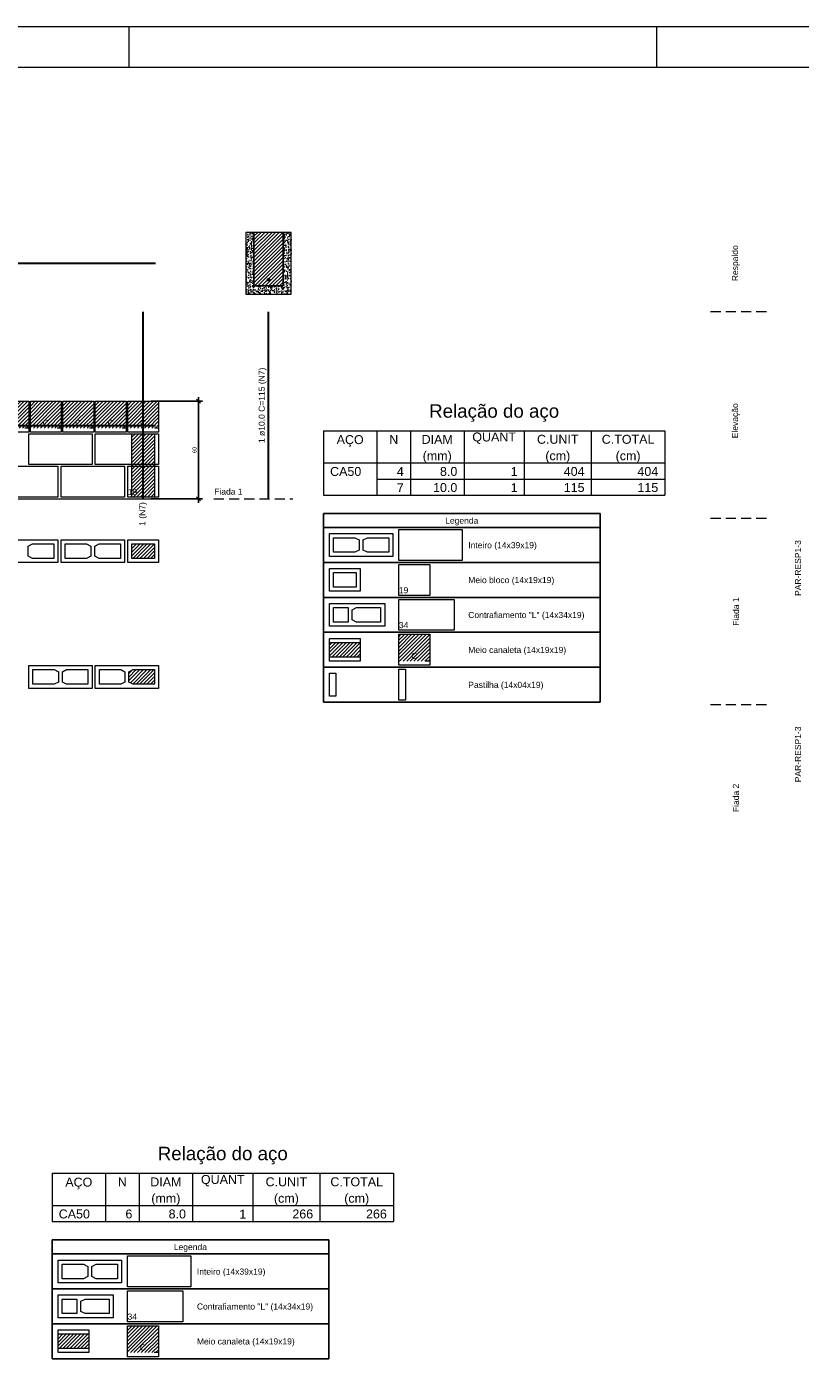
# Model space of a CAD drawing. Header units: millimetres. Extents: x 337 to 624, y -381 to -65.
# Tile 58 of 139: x 460 to 479, y -290 to -257. Entities that reach past the tile are written whole.
import ezdxf

# ---------------------------------------------------------------- set-up
doc = ezdxf.new("R2010")
doc.units = ezdxf.units.MM
doc.header["$MEASUREMENT"] = 0
doc.linetypes.add('Dashed2', pattern=[0.375, 0.25, -0.125])
doc.linetypes.add('DOT', pattern=[6.35, 0, -6.35])
doc.layers.get('0').update_dxf_attribs({"lineweight": 5})
for name, color, linetype, lineweight in [('Armadura', 7, 'Continuous', 30), ('Armaduras em corte', 14, 'Continuous', 0), ('Cotas', 7, 'Continuous', 5), ('Descrição da armadura', 7, 'Continuous', 5), ('DI-Tabelas', 7, 'Continuous', 25), ('PA-Graute', 8, 'Continuous', 0), ('PA-Piso', 7, 'Continuous', 20), ('PE-Contrafiamento L', 1, 'Continuous', 13), ('PE-Inteiro', 7, 'Continuous', 5), ('PE-Meio', 1, 'Continuous', 5), ('PE-Meio canaleta', 5, 'Continuous', 5), ('PE-Paredes', 1, 'Continuous', 5), ('PE-Pastilha', 3, 'Continuous', 5), ('PRANCHA 01', 7, 'Continuous', 20), ('Relação do aço', 7, 'Continuous', 0), ('Texto da cota', 7, 'Continuous', 0)]:
    doc.layers.add(name, color=color, linetype=linetype, lineweight=lineweight)
doc.styles.add('Arial', font='arial.ttf')
doc.dimstyles.new('UM_25.000000', dxfattribs={"dimtxt": 0.18, "dimasz": 0.1, "dimexe": 0.1, "dimexo": 0.2, "dimgap": 0, "dimtad": 1, "dimtih": 1, "dimtoh": 1, "dimdec": 1, "dimlfac": 25, "dimzin": 0, "dimdsep": 46, "dimtxsty": 'Standard', "dimcen": 0.09, "dimdle": 0.1, "dimadec": 1, "dimazin": 2, "dimtfac": 1, "dimtdec": 4, "dimtofl": 0, "dimtmove": 0, "dimatfit": 3, "dimfxl": 1, "dimtolj": 1, "dimarcsym": 0})
pattern_1 = [(45, (416.39092, -438.667866), (-0.044194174, 0.044194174), [])]
pattern_2 = [(45, (505.54012, -437.521204), (-0.044194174, 0.044194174), [])]

# ---------------------------------------------------------------- blocks, each defined once
blk = doc.blocks.new('_Oblique')
at = {"color": 0, "linetype": 'ByBlock', "lineweight": -2}
blk.add_line((-0.5, -0.5), (0.5, 0.5), dxfattribs=at)
blk = doc.blocks.new('*D291')
at = {"layer": 'Cotas', "color": 0, "lineweight": -2, "transparency": 16777216}
for p, q in [((464.362, -269.063), (464.362, -266.463)), ((463.197, -266.563), (464.462, -266.563)), ((463.197, -268.963), (464.462, -268.963))]:
    blk.add_line(p, q, dxfattribs=at)
at = {"layer": 'Defpoints', "color": 0, "transparency": 16777216}
for p in [(463.097, -266.563), (464.362, -266.563), (463.097, -268.963)]:
    blk.add_point(p, dxfattribs=at)
at = {"layer": 'Cotas', "color": 0, "lineweight": -2, "transparency": 16777216, "xscale": 0.1, "yscale": 0.1, "zscale": 0.1}
for p, rotation in [((464.362, -266.563), 90), ((464.362, -268.963), 270)]:
    blk.add_blockref('_Oblique', p, dxfattribs=dict(at, rotation=rotation))
at = {"layer": 'Cotas', "transparency": 16777216, "insert": (464.262, -267.763), "char_height": 0.1, "attachment_point": 5, "rotation": 90, "style": 'Arial'}
blk.add_mtext('\\A1;60', dxfattribs=at)

msp = doc.modelspace()

# ---------------------------------------------------------------- hatches: boundary and pattern name
at = {"layer": 'Armaduras em corte', "linetype": 'Continuous'}
msp.add_hatch(color=14, dxfattribs=at).paths.add_polyline_path([(466.1187, -263.5707), (466.1186, -263.5679), (466.1182, -263.5652), (466.1176, -263.5624), (466.1168, -263.5598), (466.1157, -263.5572), (466.1144, -263.5547), (466.1129, -263.5524), (466.1112, -263.5501), (466.1093, -263.5481), (466.1073, -263.5462), (466.1051, -263.5445), (466.1027, -263.543), (466.1002, -263.5417), (466.0977, -263.5406), (466.095, -263.5398), (466.0923, -263.5392), (466.0895, -263.5388), (466.0867, -263.5387), (466.0839, -263.5388), (466.0812, -263.5392), (466.0784, -263.5398), (466.0758, -263.5406), (466.0732, -263.5417), (466.0707, -263.543), (466.0684, -263.5445), (466.0661, -263.5462), (466.0641, -263.5481), (466.0622, -263.5501), (466.0605, -263.5524), (466.059, -263.5547), (466.0577, -263.5572), (466.0566, -263.5598), (466.0558, -263.5624), (466.0552, -263.5652), (466.0548, -263.5679), (466.0547, -263.5707), (466.0548, -263.5735), (466.0552, -263.5763), (466.0558, -263.579), (466.0566, -263.5817), (466.0577, -263.5842), (466.059, -263.5867), (466.0605, -263.5891), (466.0622, -263.5913), (466.0641, -263.5933), (466.0661, -263.5952), (466.0684, -263.5969), (466.0707, -263.5984), (466.0732, -263.5997), (466.0758, -263.6008), (466.0784, -263.6016), (466.0812, -263.6022), (466.0839, -263.6026), (466.0867, -263.6027), (466.0895, -263.6026), (466.0923, -263.6022), (466.095, -263.6016), (466.0977, -263.6008), (466.1002, -263.5997), (466.1027, -263.5984), (466.1051, -263.5969), (466.1073, -263.5952), (466.1093, -263.5933), (466.1112, -263.5913), (466.1129, -263.5891), (466.1144, -263.5867), (466.1157, -263.5842), (466.1168, -263.5817), (466.1176, -263.579), (466.1182, -263.5763), (466.1186, -263.5735)])
at = {"layer": 'PA-Graute', "linetype": 'Continuous'}
h = msp.add_hatch(dxfattribs=at)
h.set_pattern_fill('ANSI31', color=8, scale=0.5, style=0)
h.set_pattern_definition(pattern_1)
h.paths.add_polyline_path([(465.7267, -263.7227), (466.4467, -263.7227), (466.4467, -262.4027), (465.7267, -262.4027)])
h = msp.add_hatch(dxfattribs=at)
h.set_pattern_fill('ANSI31', color=8, scale=0.5, style=0)
h.set_pattern_definition(pattern_1)
h.paths.add_polyline_path([(459.4167, -266.5627), (460.1767, -266.5627), (460.1767, -267.2227), (459.4167, -267.2227)])
h = msp.add_hatch(dxfattribs=at)
h.set_pattern_fill('ANSI31', color=8, scale=0.5, style=0)
h.set_pattern_definition(pattern_1)
h.paths.add_polyline_path([(460.2167, -266.5627), (460.9767, -266.5627), (460.9767, -267.2227), (460.2167, -267.2227)])
h = msp.add_hatch(dxfattribs=at)
h.set_pattern_fill('ANSI31', color=8, scale=0.5, style=0)
h.set_pattern_definition(pattern_1)
h.paths.add_polyline_path([(461.0167, -266.5627), (461.7767, -266.5627), (461.7767, -267.2227), (461.0167, -267.2227)])
h = msp.add_hatch(dxfattribs=at)
h.set_pattern_fill('ANSI31', color=8, scale=0.5, style=0)
h.set_pattern_definition(pattern_1)
h.paths.add_polyline_path([(461.8167, -266.5627), (462.5767, -266.5627), (462.5767, -267.2227), (461.8167, -267.2227)])
h = msp.add_hatch(dxfattribs=at)
h.set_pattern_fill('ANSI31', color=8, scale=0.5, style=0)
h.set_pattern_definition(pattern_1)
h.paths.add_polyline_path([(462.6167, -266.5627), (463.3767, -266.5627), (463.3767, -267.2227), (462.6167, -267.2227)])
h = msp.add_hatch(dxfattribs=at)
h.set_pattern_fill('ANSI31', color=8, scale=0.5, style=0)
h.set_pattern_definition(pattern_1)
h.paths.add_polyline_path([(462.7167, -267.3627), (463.2767, -267.3627), (463.2767, -268.9227), (462.7167, -268.9227)])
h = msp.add_hatch(dxfattribs=at)
h.set_pattern_fill('ANSI31', color=8, scale=0.5, style=0)
h.set_pattern_definition(pattern_1)
h.paths.add_polyline_path([(463.2767, -270.4327), (462.7167, -270.4327), (462.7167, -270.0727), (463.2767, -270.0727)])
h = msp.add_hatch(dxfattribs=at)
h.set_pattern_fill('ANSI31', color=8, scale=0.5, style=0)
h.set_pattern_definition(pattern_1)
h.paths.add_polyline_path([(467.5867, -272.5017), (468.3467, -272.5017), (468.3467, -272.8617), (467.5867, -272.8617)])
h = msp.add_hatch(dxfattribs=at)
h.set_pattern_fill('ANSI31', color=8, scale=0.5, style=0)
h.set_pattern_definition(pattern_1)
h.paths.add_polyline_path([(469.2967, -272.3017), (470.0567, -272.3017), (470.0567, -272.9617), (469.2967, -272.9617)])
h = msp.add_hatch(dxfattribs=at)
h.set_pattern_fill('ANSI31', color=8, scale=0.5, style=0)
h.set_pattern_definition(pattern_1)
h.paths.add_polyline_path([(463.2767, -273.5321), (462.7507, -273.5321), (462.6467, -273.4761), (462.6467, -273.2281), (462.7507, -273.1721), (463.2767, -273.1721)])
h = msp.add_hatch(dxfattribs=at)
h.set_pattern_fill('ANSI31', color=8, scale=0.5, style=0)
h.set_pattern_definition(pattern_2)
h.paths.add_polyline_path([(462.6101, -289.3313), (463.3701, -289.3313), (463.3701, -289.9913), (462.6101, -289.9913)])
h = msp.add_hatch(dxfattribs=at)
h.set_pattern_fill('ANSI31', color=8, scale=0.5, style=0)
h.set_pattern_definition(pattern_2)
h.paths.add_polyline_path([(460.9001, -289.5313), (461.6601, -289.5313), (461.6601, -289.8913), (460.9001, -289.8913)])
at = {"layer": 'PE-Meio canaleta', "linetype": 'Continuous'}
h = msp.add_hatch(dxfattribs=at)
h.set_pattern_fill('AR-CONC', color=5, scale=0.02, style=0)
h.set_pattern_definition([(50, (416.39092, -438.66787), (0.14345204, -0.01255043), [0.015, -0.165]), (355, (416.39092, -438.66787), (-0.02775027, 0.15043843), [0.012, -0.132]), (100.4514, (416.40287, -438.66891), (0.11570188, 0.13788791), [0.01274804, -0.14022842]), (46.1842, (416.39092, -438.62787), (0.21344821, -0.0331038), [0.0225, -0.2475]), (96.6356, (416.4087, -438.63063), (0.18693254, 0.19482357), [0.01912206, -0.2103426]), (351.1842, (416.39092, -438.62787), (0.1869324, 0.19482372), [0.018, -0.198]), (21, (416.41092, -438.63787), (0.11938141, -0.08052378), [0.015, -0.165]), (326, (416.41092, -438.63787), (0.04866307, 0.14503001), [0.012, -0.132]), (71.4514, (416.42087, -438.64458), (0.16804453, 0.0645061), [0.01274804, -0.14022842]), (37.5, (416.39092, -438.667866), (0.002431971, 0.066578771), [0, -0.1304, 0, -0.134, 0, -0.1325]), (7.5, (416.39092, -438.66787), (0.052613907, 0.078882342), [0, -0.0764, 0, -0.1274, 0, -0.0505]), (327.5, (416.34632, -438.667866), (0.106764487, -0.004510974), [0, -0.05, 0, -0.156, 0, -0.207]), (317.5, (416.32632, -438.66787), (0.116637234, 0.020020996), [0, -0.065, 0, -0.1036, 0, -0.147])])
h.paths.add_polyline_path([(465.5267, -263.9227), (466.6467, -263.9227), (466.6467, -262.4027), (466.4467, -262.4027), (466.4467, -263.7227), (465.7267, -263.7227), (465.7267, -262.4027), (465.5267, -262.4027)])

# ---------------------------------------------------------------- linework, layer by layer
at = {"layer": 'Armadura'}
for p, q in [((448.8949, -263.1627), (463.2967, -263.1627)), ((466.0867, -268.9627), (466.0867, -264.3627)), ((448.7563, -267.1627), (463.2967, -267.1627))]:
    msp.add_line(p, q, dxfattribs=at)
msp.add_lwpolyline([(462.9967, -268.9627), (462.9967, -264.3627)], dxfattribs=at)
at = {"layer": 'Armaduras em corte'}
msp.add_circle((466.0867, -263.5707), 0.032, dxfattribs=at)
at = {"layer": 'DI-Tabelas'}
for p, q in [((467.4367, -269.6717), (467.4367, -269.3227)), ((467.4367, -269.3227), (474.2552, -269.3227)), ((474.2552, -269.3227), (474.2552, -269.6717)), ((474.2552, -269.6717), (467.4367, -269.6717)), ((467.4367, -270.5317), (467.4367, -269.6717)), ((474.2552, -269.6717), (474.2552, -270.5317)), ((469.1467, -270.5317), (467.4367, -270.5317)), ((467.4367, -271.3917), (467.4367, -270.5317)), ((470.8567, -270.5317), (469.1467, -270.5317)), ((474.2552, -270.5317), (470.8567, -270.5317)), ((474.2552, -270.5317), (474.2552, -271.3917)), ((469.1467, -271.3917), (467.4367, -271.3917)), ((467.4367, -272.2517), (467.4367, -271.3917)), ((470.8567, -271.3917), (469.1467, -271.3917)), ((474.2552, -271.3917), (470.8567, -271.3917)), ((474.2552, -271.3917), (474.2552, -272.2517)), ((469.1467, -272.2517), (467.4367, -272.2517)), ((467.4367, -273.1117), (467.4367, -272.2517)), ((470.8567, -272.2517), (469.1467, -272.2517)), ((474.2552, -272.2517), (470.8567, -272.2517)), ((474.2552, -272.2517), (474.2552, -273.1117)), ((469.1467, -273.1117), (467.4367, -273.1117)), ((467.4367, -273.9717), (467.4367, -273.1117)), ((470.8567, -273.1117), (469.1467, -273.1117)), ((474.2552, -273.1117), (470.8567, -273.1117)), ((474.2552, -273.1117), (474.2552, -273.9717)), ((469.1467, -273.9717), (467.4367, -273.9717)), ((470.8567, -273.9717), (469.1467, -273.9717)), ((474.2552, -273.9717), (470.8567, -273.9717)), ((460.7501, -287.5613), (460.7501, -287.2123)), ((460.7501, -287.2123), (467.5686, -287.2123)), ((467.5686, -287.2123), (467.5686, -287.5613)), ((467.5686, -287.5613), (460.7501, -287.5613)), ((460.7501, -288.4213), (460.7501, -287.5613)), ((467.5686, -287.5613), (467.5686, -288.4213)), ((462.4601, -288.4213), (460.7501, -288.4213)), ((460.7501, -289.2813), (460.7501, -288.4213)), ((464.1701, -288.4213), (462.4601, -288.4213)), ((467.5686, -288.4213), (464.1701, -288.4213)), ((467.5686, -288.4213), (467.5686, -289.2813)), ((462.4601, -289.2813), (460.7501, -289.2813)), ((460.7501, -290.1413), (460.7501, -289.2813)), ((464.1701, -289.2813), (462.4601, -289.2813)), ((467.5686, -289.2813), (464.1701, -289.2813)), ((467.5686, -289.2813), (467.5686, -290.1413)), ((462.4601, -290.1413), (460.7501, -290.1413)), ((464.1701, -290.1413), (462.4601, -290.1413)), ((467.5686, -290.1413), (464.1701, -290.1413))]:
    msp.add_line(p, q, dxfattribs=at)
at = {"layer": 'PA-Graute', "color": 8, "linetype": 'Continuous'}
msp.add_lwpolyline([(462.7167, -267.3627), (463.2767, -267.3627), (463.2767, -268.9227), (462.7167, -268.9227)], close=True, dxfattribs=at)
at = {"layer": 'PA-Piso', "linetype": 'Dashed2'}
for p, q in [((478.3517, -264.3627), (476.8517, -264.3627)), ((464.7367, -268.9627), (466.6867, -268.9627)), ((478.3517, -269.4477), (476.8517, -269.4477)), ((478.3517, -274.0364), (476.8517, -274.0364))]:
    msp.add_line(p, q, dxfattribs=at)
at = {"layer": 'PA-Piso'}
msp.add_line((448.3763, -268.9627), (464.1367, -268.9627), dxfattribs=at)
at = {"layer": 'PE-Contrafiamento L', "linetype": 'Continuous'}
for p, q in [((469.2967, -271.4417), (470.6567, -271.4417)), ((469.2967, -272.2017), (469.2967, -271.4417)), ((470.6567, -271.4417), (470.6567, -272.2017)), ((467.5867, -271.5417), (468.9467, -271.5417)), ((467.5867, -272.1017), (467.5867, -271.5417)), ((468.9467, -271.5417), (468.9467, -272.1017)), ((468.9467, -272.1017), (467.5867, -272.1017)), ((470.6567, -272.2017), (469.2967, -272.2017)), ((460.9001, -288.5713), (462.2601, -288.5713)), ((460.9001, -289.1313), (460.9001, -288.5713)), ((462.2601, -288.5713), (462.2601, -289.1313)), ((462.6101, -288.4713), (463.9701, -288.4713)), ((462.6101, -289.2313), (462.6101, -288.4713)), ((463.9701, -288.4713), (463.9701, -289.2313)), ((462.2601, -289.1313), (460.9001, -289.1313)), ((463.9701, -289.2313), (462.6101, -289.2313))]:
    msp.add_line(p, q, dxfattribs=at)
at = {"layer": 'PE-Contrafiamento L', "linetype": 'Continuous', "lineweight": 5}
for p, q in [((467.6867, -271.6417), (468.0467, -271.6417)), ((467.6867, -272.0017), (467.6867, -271.6417)), ((468.0467, -271.6417), (468.0467, -272.0017)), ((468.1467, -271.6977), (468.2507, -271.6417)), ((468.1467, -271.9457), (468.1467, -271.6977)), ((468.2507, -271.6417), (468.8467, -271.6417)), ((468.8467, -271.6417), (468.8467, -272.0017)), ((468.0467, -272.0017), (467.6867, -272.0017)), ((468.2507, -272.0017), (468.1467, -271.9457)), ((468.8467, -272.0017), (468.2507, -272.0017)), ((461.0001, -288.6713), (461.3601, -288.6713)), ((461.0001, -289.0313), (461.0001, -288.6713)), ((461.3601, -288.6713), (461.3601, -289.0313)), ((461.4601, -288.7273), (461.5641, -288.6713)), ((461.4601, -288.9753), (461.4601, -288.7273)), ((461.5641, -288.6713), (462.1601, -288.6713)), ((462.1601, -288.6713), (462.1601, -289.0313)), ((461.3601, -289.0313), (461.0001, -289.0313)), ((461.5641, -289.0313), (461.4601, -288.9753)), ((462.1601, -289.0313), (461.5641, -289.0313))]:
    msp.add_line(p, q, dxfattribs=at)
at = {"layer": 'PE-Inteiro', "linetype": 'Continuous'}
for p, q in [((460.1767, -267.3627), (461.7367, -267.3627)), ((460.1767, -268.1227), (460.1767, -267.3627)), ((461.7367, -267.3627), (461.7367, -268.1227)), ((461.8167, -268.1227), (461.8167, -267.3627)), ((461.8167, -267.3627), (463.3767, -267.3627)), ((463.3767, -267.3627), (463.3767, -268.1227)), ((459.3367, -268.1627), (460.8967, -268.1627)), ((461.7367, -268.1227), (460.1767, -268.1227)), ((460.8967, -268.1627), (460.8967, -268.9227)), ((460.9767, -268.1627), (462.5367, -268.1627)), ((460.9767, -268.9227), (460.9767, -268.1627)), ((463.3767, -268.1227), (461.8167, -268.1227)), ((462.5367, -268.1627), (462.5367, -268.9227)), ((460.8967, -268.9227), (459.3367, -268.9227)), ((462.5367, -268.9227), (460.9767, -268.9227)), ((467.5867, -269.8217), (469.1467, -269.8217)), ((467.5867, -270.3817), (467.5867, -269.8217)), ((469.1467, -269.8217), (469.1467, -270.3817)), ((469.2967, -269.7217), (470.8567, -269.7217)), ((469.2967, -270.4817), (469.2967, -269.7217)), ((470.8567, -269.7217), (470.8567, -270.4817)), ((459.3367, -269.9727), (460.8967, -269.9727)), ((460.8967, -269.9727), (460.8967, -270.5327)), ((460.9767, -269.9727), (462.5367, -269.9727)), ((460.9767, -270.5327), (460.9767, -269.9727)), ((462.5367, -269.9727), (462.5367, -270.5327)), ((469.1467, -270.3817), (467.5867, -270.3817)), ((470.8567, -270.4817), (469.2967, -270.4817)), ((460.8967, -270.5327), (459.3367, -270.5327)), ((462.5367, -270.5327), (460.9767, -270.5327)), ((460.1767, -273.0721), (461.7367, -273.0721)), ((460.1767, -273.6321), (460.1767, -273.0721)), ((461.7367, -273.0721), (461.7367, -273.6321)), ((461.8167, -273.6321), (461.8167, -273.0721)), ((461.8167, -273.0721), (463.3767, -273.0721)), ((463.3767, -273.0721), (463.3767, -273.6321)), ((461.7367, -273.6321), (460.1767, -273.6321)), ((463.3767, -273.6321), (461.8167, -273.6321)), ((460.9001, -287.7113), (462.4601, -287.7113)), ((460.9001, -288.2713), (460.9001, -287.7113)), ((462.4601, -287.7113), (462.4601, -288.2713)), ((462.6101, -287.6113), (464.1701, -287.6113)), ((462.6101, -288.3713), (462.6101, -287.6113)), ((464.1701, -287.6113), (464.1701, -288.3713)), ((462.4601, -288.2713), (460.9001, -288.2713)), ((464.1701, -288.3713), (462.6101, -288.3713))]:
    msp.add_line(p, q, dxfattribs=at)
at = {"layer": 'PE-Inteiro', "linetype": 'Continuous', "lineweight": 5}
for p, q in [((460.1667, -270.1287), (460.2707, -270.0727)), ((460.1667, -270.3767), (460.1667, -270.1287)), ((460.2707, -270.0727), (460.7967, -270.0727)), ((460.7967, -270.0727), (460.7967, -270.4327)), ((461.0767, -270.0727), (461.6027, -270.0727)), ((461.0767, -270.4327), (461.0767, -270.0727)), ((461.6027, -270.0727), (461.7067, -270.1287)), ((461.7067, -270.1287), (461.7067, -270.3767)), ((461.8067, -270.1287), (461.9107, -270.0727)), ((461.8067, -270.3767), (461.8067, -270.1287)), ((461.9107, -270.0727), (462.4367, -270.0727)), ((462.4367, -270.0727), (462.4367, -270.4327)), ((467.6867, -269.9217), (468.2127, -269.9217)), ((467.6867, -270.2817), (467.6867, -269.9217)), ((468.2127, -269.9217), (468.3167, -269.9777)), ((468.3167, -269.9777), (468.3167, -270.2257)), ((468.4167, -269.9777), (468.5207, -269.9217)), ((468.4167, -270.2257), (468.4167, -269.9777)), ((468.5207, -269.9217), (469.0467, -269.9217)), ((469.0467, -269.9217), (469.0467, -270.2817)), ((460.2707, -270.4327), (460.1667, -270.3767)), ((460.7967, -270.4327), (460.2707, -270.4327)), ((461.6027, -270.4327), (461.0767, -270.4327)), ((461.7067, -270.3767), (461.6027, -270.4327)), ((461.9107, -270.4327), (461.8067, -270.3767)), ((462.4367, -270.4327), (461.9107, -270.4327)), ((468.2127, -270.2817), (467.6867, -270.2817)), ((468.3167, -270.2257), (468.2127, -270.2817)), ((468.5207, -270.2817), (468.4167, -270.2257)), ((469.0467, -270.2817), (468.5207, -270.2817)), ((460.2767, -273.1721), (460.8027, -273.1721)), ((460.2767, -273.5321), (460.2767, -273.1721)), ((460.8027, -273.1721), (460.9067, -273.2281)), ((460.9067, -273.4761), (460.8027, -273.5321)), ((460.9067, -273.2281), (460.9067, -273.4761)), ((461.0067, -273.2281), (461.1107, -273.1721)), ((461.0067, -273.4761), (461.0067, -273.2281)), ((461.1107, -273.5321), (461.0067, -273.4761)), ((461.1107, -273.1721), (461.6367, -273.1721)), ((461.6367, -273.1721), (461.6367, -273.5321)), ((461.9167, -273.1721), (462.4427, -273.1721)), ((461.9167, -273.5321), (461.9167, -273.1721)), ((462.4427, -273.1721), (462.5467, -273.2281)), ((462.5467, -273.4761), (462.4427, -273.5321)), ((462.5467, -273.2281), (462.5467, -273.4761)), ((462.6467, -273.2281), (462.7507, -273.1721)), ((462.6467, -273.4761), (462.6467, -273.2281)), ((462.7507, -273.5321), (462.6467, -273.4761)), ((462.7507, -273.1721), (463.2767, -273.1721)), ((463.2767, -273.1721), (463.2767, -273.5321)), ((460.8027, -273.5321), (460.2767, -273.5321)), ((461.6367, -273.5321), (461.1107, -273.5321)), ((462.4427, -273.5321), (461.9167, -273.5321)), ((463.2767, -273.5321), (462.7507, -273.5321)), ((461.0001, -287.8113), (461.5261, -287.8113)), ((461.0001, -288.1713), (461.0001, -287.8113)), ((461.5261, -287.8113), (461.6301, -287.8673)), ((461.6301, -287.8673), (461.6301, -288.1153)), ((461.7301, -287.8673), (461.8341, -287.8113)), ((461.7301, -288.1153), (461.7301, -287.8673)), ((461.8341, -287.8113), (462.3601, -287.8113)), ((462.3601, -287.8113), (462.3601, -288.1713)), ((461.5261, -288.1713), (461.0001, -288.1713)), ((461.6301, -288.1153), (461.5261, -288.1713)), ((461.8341, -288.1713), (461.7301, -288.1153)), ((462.3601, -288.1713), (461.8341, -288.1713))]:
    msp.add_line(p, q, dxfattribs=at)
at = {"layer": 'PE-Meio', "linetype": 'Continuous'}
for p, q in [((462.6167, -268.9227), (462.6167, -268.1627)), ((462.6167, -268.1627), (463.3767, -268.1627)), ((463.3767, -268.1627), (463.3767, -268.9227)), ((463.3767, -268.9227), (462.6167, -268.9227)), ((462.6167, -270.5327), (462.6167, -269.9727)), ((462.6167, -269.9727), (463.3767, -269.9727)), ((463.3767, -269.9727), (463.3767, -270.5327)), ((463.3767, -270.5327), (462.6167, -270.5327)), ((467.5867, -270.6817), (468.3467, -270.6817)), ((467.5867, -271.2417), (467.5867, -270.6817)), ((468.3467, -270.6817), (468.3467, -271.2417)), ((469.2967, -270.5817), (470.0567, -270.5817)), ((469.2967, -271.3417), (469.2967, -270.5817)), ((470.0567, -270.5817), (470.0567, -271.3417)), ((468.3467, -271.2417), (467.5867, -271.2417)), ((470.0567, -271.3417), (469.2967, -271.3417))]:
    msp.add_line(p, q, dxfattribs=at)
at = {"layer": 'PE-Meio', "linetype": 'Continuous', "lineweight": 5}
for p, q in [((462.7167, -270.4327), (462.7167, -270.0727)), ((462.7167, -270.0727), (463.2767, -270.0727)), ((463.2767, -270.0727), (463.2767, -270.4327)), ((463.2767, -270.4327), (462.7167, -270.4327)), ((467.6867, -270.7817), (468.2467, -270.7817)), ((467.6867, -271.1417), (467.6867, -270.7817)), ((468.2467, -270.7817), (468.2467, -271.1417)), ((468.2467, -271.1417), (467.6867, -271.1417))]:
    msp.add_line(p, q, dxfattribs=at)
at = {"layer": 'PE-Meio canaleta', "linetype": 'Continuous'}
for p, q in [((465.7267, -262.4027), (465.5267, -262.4027)), ((465.5267, -262.4027), (465.5267, -263.9227)), ((465.7267, -263.7227), (465.7267, -262.4027)), ((466.6467, -262.4027), (466.4467, -262.4027)), ((466.4467, -262.4027), (466.4467, -263.7227)), ((466.6467, -263.9227), (466.6467, -262.4027)), ((466.4467, -263.7227), (465.7267, -263.7227)), ((465.5267, -263.9227), (466.6467, -263.9227)), ((459.4167, -266.5627), (460.1767, -266.5627)), ((460.1767, -266.5627), (460.1767, -267.3227)), ((460.2167, -266.5627), (460.9767, -266.5627)), ((460.2167, -267.3227), (460.2167, -266.5627)), ((460.9767, -266.5627), (460.9767, -267.3227)), ((461.0167, -266.5627), (461.7767, -266.5627)), ((461.0167, -267.3227), (461.0167, -266.5627)), ((461.7767, -266.5627), (461.7767, -267.3227)), ((461.8167, -266.5627), (462.5767, -266.5627)), ((461.8167, -267.3227), (461.8167, -266.5627)), ((462.5767, -266.5627), (462.5767, -267.3227)), ((462.6167, -266.5627), (463.3767, -266.5627)), ((462.6167, -267.3227), (462.6167, -266.5627)), ((463.3767, -266.5627), (463.3767, -267.3227)), ((460.1767, -267.3227), (459.4167, -267.3227)), ((460.9767, -267.3227), (460.2167, -267.3227)), ((461.7767, -267.3227), (461.0167, -267.3227)), ((462.5767, -267.3227), (461.8167, -267.3227)), ((463.3767, -267.3227), (462.6167, -267.3227)), ((467.5867, -272.4017), (468.3467, -272.4017)), ((467.5867, -272.9617), (467.5867, -272.4017)), ((468.3467, -272.4017), (468.3467, -272.9617)), ((469.2967, -272.3017), (470.0567, -272.3017)), ((469.2967, -273.0617), (469.2967, -272.3017)), ((470.0567, -272.3017), (470.0567, -273.0617)), ((468.3467, -272.9617), (467.5867, -272.9617)), ((470.0567, -273.0617), (469.2967, -273.0617)), ((462.6101, -289.3313), (463.3701, -289.3313)), ((462.6101, -290.0913), (462.6101, -289.3313)), ((463.3701, -289.3313), (463.3701, -290.0913)), ((460.9001, -289.4313), (461.6601, -289.4313)), ((460.9001, -289.9913), (460.9001, -289.4313)), ((461.6601, -289.4313), (461.6601, -289.9913)), ((461.6601, -289.9913), (460.9001, -289.9913)), ((463.3701, -290.0913), (462.6101, -290.0913))]:
    msp.add_line(p, q, dxfattribs=at)
at = {"layer": 'PE-Meio canaleta', "linetype": 'Continuous', "lineweight": 5}
for p, q in [((466.4467, -262.4027), (465.7267, -262.4027)), ((465.7267, -262.4027), (465.7267, -263.7227)), ((466.4467, -263.7227), (466.4467, -262.4027)), ((465.7267, -263.7227), (466.4467, -263.7227)), ((467.5867, -272.5017), (468.3467, -272.5017)), ((467.5867, -272.8617), (467.5867, -272.5017)), ((468.3467, -272.5017), (468.3467, -272.8617)), ((468.3467, -272.8617), (467.5867, -272.8617)), ((460.9001, -289.5313), (461.6601, -289.5313)), ((460.9001, -289.8913), (460.9001, -289.5313)), ((461.6601, -289.5313), (461.6601, -289.8913)), ((461.6601, -289.8913), (460.9001, -289.8913))]:
    msp.add_line(p, q, dxfattribs=at)
at = {"layer": 'PE-Meio canaleta', "color": 5, "linetype": 'DOT', "lineweight": 5}
for p, q in [((459.4167, -266.5627), (460.1767, -266.5627)), ((460.1767, -266.5627), (460.1767, -267.2227)), ((460.2167, -266.5627), (460.9767, -266.5627)), ((460.2167, -267.2227), (460.2167, -266.5627)), ((460.9767, -266.5627), (460.9767, -267.2227)), ((461.0167, -266.5627), (461.7767, -266.5627)), ((461.0167, -267.2227), (461.0167, -266.5627)), ((461.7767, -266.5627), (461.7767, -267.2227)), ((461.8167, -266.5627), (462.5767, -266.5627)), ((461.8167, -267.2227), (461.8167, -266.5627)), ((462.5767, -266.5627), (462.5767, -267.2227)), ((462.6167, -266.5627), (463.3767, -266.5627)), ((462.6167, -267.2227), (462.6167, -266.5627)), ((463.3767, -266.5627), (463.3767, -267.2227)), ((460.1767, -267.2227), (459.4167, -267.2227)), ((460.9767, -267.2227), (460.2167, -267.2227)), ((461.7767, -267.2227), (461.0167, -267.2227)), ((462.5767, -267.2227), (461.8167, -267.2227)), ((463.3767, -267.2227), (462.6167, -267.2227)), ((469.2967, -272.3017), (470.0567, -272.3017)), ((469.2967, -272.9617), (469.2967, -272.3017)), ((470.0567, -272.3017), (470.0567, -272.9617)), ((470.0567, -272.9617), (469.2967, -272.9617)), ((462.6101, -289.3313), (463.3701, -289.3313)), ((462.6101, -289.9913), (462.6101, -289.3313)), ((463.3701, -289.3313), (463.3701, -289.9913)), ((463.3701, -289.9913), (462.6101, -289.9913))]:
    msp.add_line(p, q, dxfattribs=at)
at = {"layer": 'PE-Meio canaleta'}
msp.add_lwpolyline([(465.5267, -263.9227), (466.6467, -263.9227), (466.6467, -262.4027), (466.4467, -262.4027), (466.4467, -263.7227), (465.7267, -263.7227), (465.7267, -262.4027), (465.5267, -262.4027)], close=True, dxfattribs=at)
at = {"layer": 'PE-Pastilha', "linetype": 'Continuous'}
for p, q in [((469.2967, -273.1617), (469.4567, -273.1617)), ((469.2967, -273.9217), (469.2967, -273.1617)), ((469.4567, -273.1617), (469.4567, -273.9217)), ((467.5867, -273.2617), (467.7467, -273.2617)), ((467.5867, -273.8217), (467.5867, -273.2617)), ((467.7467, -273.2617), (467.7467, -273.8217)), ((467.7467, -273.8217), (467.5867, -273.8217)), ((469.4567, -273.9217), (469.2967, -273.9217))]:
    msp.add_line(p, q, dxfattribs=at)
at = {"layer": 'PRANCHA 01'}
for points in [[(441.653, -316.7434), (525.753, -316.7434), (525.753, -257.3434), (441.653, -257.3434), (441.653, -316.7434)], [(462.653, -258.3434), (462.653, -257.3434)], [(475.653, -258.3434), (475.653, -257.3434)]]:
    msp.add_lwpolyline(points, dxfattribs=at)
msp.add_lwpolyline([(444.153, -315.7434), (524.753, -315.7434), (524.753, -258.3434), (444.153, -258.3434)], close=True, dxfattribs=at)
at = {"layer": 'Relação do aço'}
for p, q in [((467.4367, -267.2887), (475.8517, -267.2887)), ((467.4367, -267.2887), (467.4367, -268.0807)), ((468.7567, -267.2887), (468.7567, -268.0807)), ((469.5817, -267.2887), (469.5817, -268.0807)), ((470.9017, -267.2887), (470.9017, -268.0807)), ((472.3867, -267.2887), (472.3867, -268.0807)), ((474.0367, -267.2887), (474.0367, -268.0807)), ((475.8517, -267.2887), (475.8517, -268.0807)), ((467.4367, -268.0807), (475.8517, -268.0807)), ((467.4367, -268.0807), (475.8517, -268.0807)), ((467.4367, -268.0807), (467.4367, -268.8727)), ((468.7567, -268.0807), (468.7567, -268.8727)), ((469.5817, -268.0807), (469.5817, -268.8727)), ((470.9017, -268.0807), (470.9017, -268.8727)), ((472.3867, -268.0807), (472.3867, -268.8727)), ((474.0367, -268.0807), (474.0367, -268.8727)), ((475.8517, -268.0807), (475.8517, -268.8727)), ((468.7567, -268.4767), (475.8517, -268.4767)), ((467.4367, -268.8727), (475.8517, -268.8727)), ((460.7501, -285.5743), (469.1651, -285.5743)), ((460.7501, -285.5743), (460.7501, -286.3663)), ((462.0701, -285.5743), (462.0701, -286.3663)), ((462.8951, -285.5743), (462.8951, -286.3663)), ((464.2151, -285.5743), (464.2151, -286.3663)), ((465.7001, -285.5743), (465.7001, -286.3663)), ((467.3501, -285.5743), (467.3501, -286.3663)), ((469.1651, -285.5743), (469.1651, -286.3663)), ((460.7501, -286.3663), (469.1651, -286.3663)), ((460.7501, -286.3663), (469.1651, -286.3663)), ((460.7501, -286.3663), (460.7501, -286.7623)), ((462.0701, -286.3663), (462.0701, -286.7623)), ((462.8951, -286.3663), (462.8951, -286.7623)), ((464.2151, -286.3663), (464.2151, -286.7623)), ((465.7001, -286.3663), (465.7001, -286.7623)), ((467.3501, -286.3663), (467.3501, -286.7623)), ((469.1651, -286.3663), (469.1651, -286.7623)), ((460.7501, -286.7623), (469.1651, -286.7623))]:
    msp.add_line(p, q, dxfattribs=at)

# ---------------------------------------------------------------- texts
at = {"layer": 'Descrição da armadura', "insert": (466.0367, -266.6627), "char_height": 0.15, "width": 3.714787, "attachment_point": 8, "rotation": 90.00021, "line_spacing_factor": 0.9, "style": 'Arial'}
msp.add_mtext('1 ø10.0 C=115 (N7)', dxfattribs=at)
at = {"layer": 'DI-Tabelas', "char_height": 0.15, "line_spacing_factor": 0.6, "style": 'Arial'}
for s, insert, width, attachment_point in [('Legenda', (470.8459, -269.6217), 1.631021, 8), ('Inteiro (14x39x19)', (471.0067, -270.2262), 3.377058, 7), ('Meio bloco (14x19x19)', (471.0067, -271.0862), 4.239101, 7), ('Contrafiamento "L" (14x34x19)', (471.0067, -271.9462), 5.724466, 7), ('Meio canaleta (14x19x19)', (471.0067, -272.8062), 4.821494, 7), ('Pastilha (14x04x19)', (471.0067, -273.6662), 3.703582, 7), ('Legenda', (464.1593, -287.5113), 1.631021, 8), ('Inteiro (14x39x19)', (464.3201, -288.1158), 3.377058, 7), ('Contrafiamento "L" (14x34x19)', (464.3201, -288.9758), 5.724466, 7), ('Meio canaleta (14x19x19)', (464.3201, -289.8358), 4.821494, 7)]:
    msp.add_mtext(s, dxfattribs=dict(at, insert=insert, width=width, attachment_point=attachment_point))
at = {"layer": 'PE-Contrafiamento L', "char_height": 0.15, "width": 0.466006, "attachment_point": 7, "line_spacing_factor": 0.6, "style": 'Arial'}
for insert in [(469.2971, -272.1522), (462.6105, -289.1818)]:
    msp.add_mtext('34', dxfattribs=dict(at, insert=insert))
at = {"layer": 'PE-Meio', "char_height": 0.15, "attachment_point": 7, "style": 'Arial'}
for insert, width, line_spacing_factor in [((462.6171, -268.8732), 0.467606, 0.9), ((469.2971, -271.2922), 0.466006, 0.6)]:
    msp.add_mtext('19', dxfattribs=dict(at, insert=insert, width=width, line_spacing_factor=line_spacing_factor))
at = {"layer": 'PE-Meio canaleta', "char_height": 0.15, "attachment_point": 8, "style": 'Arial'}
for insert, width, line_spacing_factor in [((460.5967, -267.1732), 0.304344, 0.9), ((461.3967, -267.1732), 0.304344, 0.9), ((462.1967, -267.1732), 0.304344, 0.9), ((462.9967, -267.1732), 0.304344, 0.9), ((469.6767, -272.9122), 0.302744, 0.6), ((462.9901, -289.9418), 0.302744, 0.6)]:
    msp.add_mtext('C', dxfattribs=dict(at, insert=insert, width=width, line_spacing_factor=line_spacing_factor))
at = {"layer": 'PE-Paredes', "char_height": 0.15, "rotation": 90.00021, "line_spacing_factor": 0.9, "style": 'Arial'}
for s, insert, width, attachment_point in [('Respaldo', (477.6017, -263.1627), 1.810503, 5), ('Elevação', (477.6017, -267.0427), 1.764085, 5), ('PAR-RESP1-3', (479.2072, -271.3571), 2.788704, 7), ('Fiada 1', (477.6017, -271.7421), 1.437561, 5), ('PAR-RESP1-3', (479.2072, -275.9458), 2.788704, 7), ('Fiada 2', (477.6017, -276.3308), 1.437561, 5)]:
    msp.add_mtext(s, dxfattribs=dict(at, insert=insert, width=width, attachment_point=attachment_point))
at = {"layer": 'PE-Paredes', "insert": (464.7467, -268.8632), "char_height": 0.15, "width": 1.437561, "attachment_point": 7, "line_spacing_factor": 0.9, "style": 'Arial'}
msp.add_mtext('Fiada 1', dxfattribs=at)
at = {"layer": 'Relação do aço', "line_spacing_factor": 0.9, "style": 'Arial'}
for s, insert, char_height, width, attachment_point in [('Relação do aço', (471.6442, -267.0687), 0.33, 6.406326, 8), ('AÇO', (468.0967, -267.6847), 0.22, 1.332409, 8), ('N', (469.1692, -267.6121), 0.22, 0.444024, 8), ('DIAM', (470.2417, -267.6121), 0.22, 1.536982, 8), ('QUANT', (471.6442, -267.6121), 0.22, 2.152043, 8), ('C.UNIT', (473.2117, -267.6121), 0.22, 2.049085, 8), ('C.TOTAL', (474.9442, -267.6121), 0.22, 2.596067, 8), ('(mm)', (470.2417, -268.0807), 0.22, 1.433354, 8), ('(cm)', (473.2117, -268.0807), 0.22, 1.22878, 8), ('(cm)', (474.9442, -268.0807), 0.22, 1.22878, 8), ('CA50', (467.6017, -268.4041), 0.22, 1.537652, 7), ('4', (469.4167, -268.4041), 0.22, 0.341738, 9), ('8.0', (470.7367, -268.4041), 0.22, 0.854177, 9), ('1', (472.2217, -268.4041), 0.22, 0.341738, 9), ('404', (473.8717, -268.4041), 0.22, 1.025213, 9), ('404', (475.6867, -268.4041), 0.22, 1.025213, 9), ('7', (469.4167, -268.8001), 0.22, 0.341738, 9), ('10.0', (470.7367, -268.8001), 0.22, 1.195915, 9), ('1', (472.2217, -268.8001), 0.22, 0.341738, 9), ('115', (473.8717, -268.8001), 0.22, 1.025213, 9), ('115', (475.6867, -268.8001), 0.22, 1.025213, 9), ('Relação do aço', (464.9576, -285.3543), 0.33, 6.406326, 8), ('AÇO', (461.4101, -285.9703), 0.22, 1.332409, 8), ('N', (462.4826, -285.8977), 0.22, 0.444024, 8), ('DIAM', (463.5551, -285.8977), 0.22, 1.536982, 8), ('QUANT', (464.9576, -285.8977), 0.22, 2.152043, 8), ('C.UNIT', (466.5251, -285.8977), 0.22, 2.049085, 8), ('C.TOTAL', (468.2576, -285.8977), 0.22, 2.596067, 8), ('(mm)', (463.5551, -286.3663), 0.22, 1.433354, 8), ('(cm)', (466.5251, -286.3663), 0.22, 1.22878, 8), ('(cm)', (468.2576, -286.3663), 0.22, 1.22878, 8), ('CA50', (460.9151, -286.6897), 0.22, 1.537652, 7), ('6', (462.7301, -286.6897), 0.22, 0.341738, 9), ('8.0', (464.0501, -286.6897), 0.22, 0.854177, 9), ('1', (465.5351, -286.6897), 0.22, 0.341738, 9), ('266', (467.1851, -286.6897), 0.22, 1.025213, 9), ('266', (469.0001, -286.6897), 0.22, 1.025213, 9)]:
    msp.add_mtext(s, dxfattribs=dict(at, insert=insert, char_height=char_height, width=width, attachment_point=attachment_point))
at = {"layer": 'Texto da cota', "insert": (462.9967, -269.0477), "char_height": 0.15, "width": 1.204101, "attachment_point": 6, "rotation": 90.00021, "line_spacing_factor": 0.9, "style": 'Arial'}
msp.add_mtext('1 (N7)', dxfattribs=at)

# ---------------------------------------------------------------- dimensions: what is measured, and where the dimension line sits
at = {"layer": 'Cotas'}
dim = msp.add_linear_dim(base=(464.3617, -266.5627), p1=(463.0967, -268.9627), p2=(463.0967, -266.5627), angle=90, dimstyle='UM_25.000000', override={"dimtxt": 0.1, "dimasz": 0.1, "dimexe": 0.1, "dimexo": 0.1, "dimtad": 1, "dimtih": 0, "dimtoh": 0, "dimdec": 1, "dimlfac": 25, "dimzin": 8, "dimtxsty": 'Arial', "dimblk": 'Oblique', "dimblk1": 'Oblique', "dimblk2": 'Oblique', "dimsah": 1, "dimdle": 0.1, "dimse1": 0, "dimse2": 0, "dimclrt": 256, "dimadec": 1, "dimazin": 3, "dimtmove": 2, "dimldrblk": 'Oblique'}, dxfattribs=at)
dim.commit()
dim.dimension.update_dxf_attribs({"geometry": '*D291', "text_midpoint": (464.2617, -267.7627), "dimtype": 160, "text_rotation": 90})

doc.saveas('drawing.dxf')
